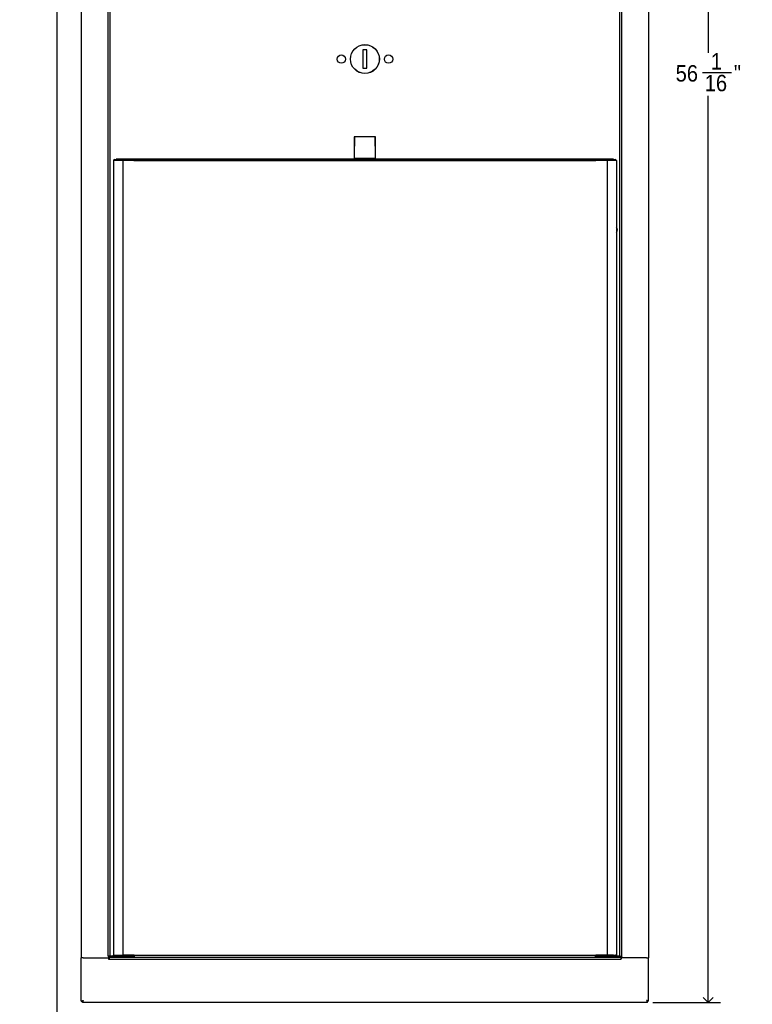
# Model space of a CAD drawing. Header units: inches. Extents: x -11 to 90, y 0 to 140.
# Tile 3 of 23: x 4 to 26, y 18 to 48. Entities that reach past the tile are written whole.
import ezdxf

# ---------------------------------------------------------------- set-up
doc = ezdxf.new("R2010")
doc.units = ezdxf.units.IN
doc.header["$MEASUREMENT"] = 0
doc.linetypes.add('SLD-Solid', pattern=[0])
doc.layers.add('DIMS', color=5, linetype='SLD-Solid')
doc.styles.add('SLDTEXTSTYLE1', font='GOTHIC.TTF', dxfattribs={"width": 0.913})
doc.dimstyles.new('SLDDIMSTYLE0', dxfattribs={"dimtxt": 0.5, "dimasz": 0.3, "dimexe": 0, "dimexo": 0.0625, "dimgap": 0.125, "dimtad": 0, "dimtih": 1, "dimtoh": 1, "dimrnd": 1e-09, "dimzin": 12, "dimdsep": 46, "dimlunit": 5, "dimtxsty": 'SLDTEXTSTYLE1', "dimblk1": 'OPEN90', "dimblk2": 'OPEN90', "dimsah": 1, "dimcen": 0.09, "dimadec": 0, "dimazin": 3, "dimtfac": 1, "dimtofl": 0, "dimtmove": 0, "dimatfit": 3, "dimldrblk": 'OPEN90', "dimfxl": 0, "dimfrac": 2, "dimtolj": 1, "dimtzin": 12, "dimarcsym": 0})
doc.dimstyles.new('SLDDIMSTYLE1', dxfattribs={"dimtxt": 0.5, "dimasz": 0.3, "dimexe": 0, "dimexo": 0.0625, "dimgap": 0.125, "dimtad": 0, "dimtih": 1, "dimtoh": 1, "dimdec": 6, "dimrnd": 1e-09, "dimzin": 12, "dimdsep": 46, "dimlunit": 5, "dimtxsty": 'SLDTEXTSTYLE1', "dimblk1": 'OPEN90', "dimblk2": 'OPEN90', "dimsah": 1, "dimcen": 0.09, "dimadec": 0, "dimazin": 3, "dimtfac": 1, "dimtofl": 0, "dimtmove": 0, "dimatfit": 3, "dimldrblk": 'OPEN90', "dimfxl": 0, "dimfrac": 2, "dimtolj": 1, "dimtzin": 12, "dimarcsym": 0})

# ---------------------------------------------------------------- blocks, each defined once
blk = doc.blocks.new('_Open90')
at = {"color": 0, "linetype": 'ByBlock', "lineweight": -2}
for p, q in [((0, 0), (-1, 0)), ((-0.5, 0.5), (0, 0)), ((0, 0), (-0.5, -0.5))]:
    blk.add_line(p, q, dxfattribs=at)
blk = doc.blocks.new('_D')
at = {"layer": 'DIMS'}
for p, q in [((9.505, 56.722), (4.448, 56.722)), ((4.823, 56.722), (4.823, 15.841))]:
    blk.add_line(p, q, dxfattribs=at)
at = {"layer": 'DIMS', "xscale": 0.3, "yscale": 0.3}
for p, rotation in [((4.823, 56.722), 90.0000000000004), ((4.823, 13.184), 270.0000000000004)]:
    blk.add_blockref('_Open90', p, dxfattribs=dict(at, rotation=rotation))
at = {"layer": 'DIMS', "insert": (-11.28, 15.686), "char_height": 0.5, "attachment_point": 1, "style": 'SLDTEXTSTYLE1'}
blk.add_mtext('                                                                                     48" (1220mm)Max. height for barrier free installation', dxfattribs=at)
blk = doc.blocks.new('_D_2')
at = {"layer": 'DIMS'}
for p, q in [((22.951, 74.088), (25.004, 74.088)), ((24.629, 74.088), (24.629, 46.91)), ((24.452, 46.308), (25.338, 46.308)), ((24.629, 18.03), (24.629, 45.602)), ((22.951, 18.03), (25.004, 18.03))]:
    blk.add_line(p, q, dxfattribs=at)
at = {"layer": 'DIMS', "xscale": 0.3, "yscale": 0.3}
for p, rotation in [((24.629, 74.088, -12.655), 90.00000000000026), ((24.629, 18.03, -12.655), 270.0000000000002)]:
    blk.add_blockref('_Open90', p, dxfattribs=dict(at, rotation=rotation))
at = {"layer": 'DIMS', "char_height": 0.5, "attachment_point": 1, "style": 'SLDTEXTSTYLE1'}
for s, insert in [('1', (24.71, 46.902)), ('56', (23.64, 46.537)), ('"', (25.411, 46.537)), ('16', (24.525, 46.241))]:
    blk.add_mtext(s, dxfattribs=dict(at, insert=insert))
blk = doc.blocks.new('_D_3')
at = {"layer": 'DIMS'}
for p, q in [((45.801, 19.375), (55.119, 19.375)), ((54.744, 19.375), (54.744, 14.962)), ((54.744, 13.184), (54.744, 14.169)), ((4.235, 13.184), (55.119, 13.184))]:
    blk.add_line(p, q, dxfattribs=at)
at = {"layer": 'DIMS', "xscale": 0.3, "yscale": 0.3}
for p, rotation in [((54.744, 19.375), 90.0000000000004), ((54.744, 13.184), 270.0000000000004)]:
    blk.add_blockref('_Open90', p, dxfattribs=dict(at, rotation=rotation))
at = {"layer": 'DIMS', "insert": (49.658, 14.807), "char_height": 0.5, "attachment_point": 1, "style": 'SLDTEXTSTYLE1'}
blk.add_mtext('                           8" (200mm)Max.', dxfattribs=at)

msp = doc.modelspace()

# ---------------------------------------------------------------- linework, layer by layer
at = {"color": 7, "linetype": 'SLD-Solid', "lineweight": 25}
for p, q in [((5.5675098, 72.7288458), (5.5675098, 19.3888458)), ((6.3834098, 19.4338458), (6.3834098, 72.6838458)), ((6.4423098, 19.4338458), (6.4423098, 72.6838458)), ((21.9423098, 19.4338458), (21.9423098, 72.6838458)), ((22.0012098, 19.4338458), (22.0012098, 72.6838458)), ((22.8171098, 72.7288458), (22.8171098, 19.3888458)), ((14.2548098, 47.0027734), (14.1298098, 47.0027734)), ((14.1298098, 47.0027734), (14.1298098, 46.4389183)), ((14.2548098, 46.4389183), (14.2548098, 47.0027734)), ((14.1298098, 46.4389183), (14.2548098, 46.4389183)), ((14.5173098, 44.3508458), (13.8673098, 44.3508458)), ((13.8673098, 44.3508458), (13.8673098, 43.7508458)), ((13.8798098, 44.3508458), (13.8798098, 44.0687195)), ((14.5048098, 44.0687195), (14.5048098, 44.3508458)), ((14.5173098, 43.7508458), (14.5173098, 44.3508458)), ((13.8798098, 44.0410067), (13.8798098, 44.0687195)), ((13.8798098, 43.6915551), (13.8798098, 44.0410067)), ((14.5048098, 44.0687195), (14.5048098, 44.0410067)), ((14.5048098, 44.0410067), (14.5048098, 43.6915551)), ((13.8673098, 43.7508458), (13.8798098, 43.7508458)), ((14.5048098, 43.7508458), (14.5173098, 43.7508458)), ((6.8266704, 43.6307329), (6.5466704, 43.6307329)), ((6.5466704, 43.6307329), (6.5466704, 19.4707857)), ((6.5866704, 43.6707329), (6.5874169, 43.6707329)), ((6.5874169, 43.6707329), (6.8077556, 43.6707329)), ((13.8798098, 43.6757857), (6.6298098, 43.6757857)), ((6.6298098, 43.6757857), (6.6298098, 43.6707329)), ((6.8077556, 43.6707329), (6.8266704, 43.6707329)), ((6.8266704, 43.6307329), (6.8266704, 43.6707329)), ((6.8266704, 43.6707329), (7.1686102, 43.6707329)), ((6.8266704, 43.6307329), (6.8266704, 19.4707857)), ((7.1686102, 43.6307329), (6.8266704, 43.6307329)), ((21.2160094, 43.6707329), (7.1686102, 43.6707329)), ((7.1686102, 43.6707329), (7.1686102, 43.6307329)), ((7.1686102, 43.6307329), (21.2160094, 43.6307329)), ((14.5048098, 43.6915551), (13.8798098, 43.6915551)), ((13.8798098, 43.6707329), (13.8798098, 43.6915551)), ((14.5048098, 43.6915551), (14.5048098, 43.6707329)), ((21.7548098, 43.6757857), (14.5048098, 43.6757857)), ((21.2160094, 43.6307329), (21.2160094, 43.6707329)), ((21.2160094, 43.6707329), (21.5579492, 43.6707329)), ((21.5579492, 43.6307329), (21.2160094, 43.6307329)), ((21.5579492, 43.6307329), (21.5579492, 43.6707329)), ((21.5579492, 43.6707329), (21.576864, 43.6707329)), ((21.5579492, 43.6307329), (21.5579492, 19.4707857)), ((21.8379492, 43.6307329), (21.5579492, 43.6307329)), ((21.576864, 43.6707329), (21.7972027, 43.6707329)), ((21.7548098, 43.6707329), (21.7548098, 43.6757857)), ((21.7972027, 43.6707329), (21.7979492, 43.6707329)), ((21.8379492, 43.6307329), (21.8379492, 19.4707857)), ((6.5466704, 19.4707857), (6.8266704, 19.4707857)), ((6.5466704, 19.4707857), (6.5466704, 19.4637458)), ((6.5766704, 19.4707857), (6.5766704, 19.4637458)), ((6.6298098, 19.4647458), (6.6298098, 19.4707857)), ((6.6298098, 19.4347458), (6.6298098, 19.4647458)), ((6.6298098, 19.4647458), (6.8798098, 19.4647458)), ((7.1765407, 19.4707857), (6.8266704, 19.4707857)), ((6.8798098, 19.4647458), (6.8798098, 19.4347458)), ((6.8798098, 19.4647458), (7.1765442, 19.4647458)), ((7.1765446, 19.4637458), (7.1765407, 19.4707857)), ((21.2080789, 19.4707857), (21.2080749, 19.4637458)), ((21.2080753, 19.4647458), (21.5048098, 19.4647458)), ((21.5579492, 19.4707857), (21.2080789, 19.4707857)), ((21.5048098, 19.4647458), (21.5048098, 19.4347458)), ((21.7548098, 19.4647458), (21.5048098, 19.4647458)), ((21.5579492, 19.4707857), (21.8379492, 19.4707857)), ((21.7548098, 19.4707857), (21.7548098, 19.4647458)), ((21.7548098, 19.4347458), (21.7548098, 19.4647458)), ((21.8079492, 19.4637458), (21.8079492, 19.4707857)), ((21.8379492, 19.4637458), (21.8379492, 19.4707857)), ((5.5672398, 18.0635814), (5.5672398, 19.3888458)), ((5.6261398, 19.3888458), (5.5672398, 19.3888458)), ((5.6264098, 19.3888458), (5.5675098, 19.3888458)), ((5.6261398, 19.3888458), (6.3973098, 19.3888458)), ((5.6264098, 19.3888458), (6.3974098, 19.3888458)), ((6.4423098, 19.4338458), (6.3834098, 19.4338458)), ((6.3834098, 19.4338458), (6.3834098, 19.4288458)), ((6.3834098, 19.4288458), (6.3974098, 19.4288458)), ((6.3973098, 19.3888458), (6.3973098, 19.3458458)), ((6.3973098, 19.3458458), (6.4123098, 19.3458458)), ((6.3974098, 19.4288458), (6.3974098, 19.3888458)), ((6.4123098, 19.4338458), (6.4123098, 19.4337458)), ((6.4123098, 19.4047458), (6.4123098, 19.3458458)), ((6.4123098, 19.4047458), (6.6056704, 19.4047458)), ((6.4123098, 19.3458458), (21.9723098, 19.3458458)), ((6.4423098, 19.4338458), (6.4713098, 19.4338458)), ((6.5560537, 19.4338458), (6.4713098, 19.4338458)), ((6.5113098, 19.4338458), (6.5113098, 19.4337458)), ((6.5113098, 19.4047458), (6.5113098, 19.4337458)), ((6.6056704, 19.4347458), (6.6056704, 19.4047458)), ((6.6056704, 19.4347458), (6.6298098, 19.4347458)), ((6.6056704, 19.4047458), (6.8948828, 19.4047458)), ((6.8798098, 19.4347458), (6.6298098, 19.4347458)), ((6.8798098, 19.4347458), (7.1765561, 19.4347458)), ((6.8948828, 19.4047458), (6.8948828, 19.4347458)), ((6.8948828, 19.4047458), (7.0448828, 19.4047458)), ((7.0448828, 19.4047458), (7.0448828, 19.4347458)), ((7.1765565, 19.4338458), (7.0448828, 19.4338458)), ((7.0448828, 19.4047458), (7.176579, 19.4047458)), ((7.1765446, 19.4637458), (21.2080749, 19.4637458)), ((7.176579, 19.4047458), (21.2080405, 19.4047458)), ((21.2080405, 19.4047458), (21.3397368, 19.4047458)), ((21.3397368, 19.4338458), (21.208063, 19.4338458)), ((21.2080634, 19.4347458), (21.5048098, 19.4347458)), ((21.3397368, 19.4047458), (21.3397368, 19.4347458)), ((21.3397368, 19.4047458), (21.4897368, 19.4047458)), ((21.4897368, 19.4047458), (21.4897368, 19.4347458)), ((21.4897368, 19.4047458), (21.7789492, 19.4047458)), ((21.5048098, 19.4347458), (21.7548098, 19.4347458)), ((21.7548098, 19.4347458), (21.7789492, 19.4347458)), ((21.7789492, 19.4047458), (21.7789492, 19.4347458)), ((21.7789492, 19.4047458), (21.9723098, 19.4047458)), ((21.8379492, 19.4637458), (21.8079492, 19.4637458)), ((21.9133098, 19.4338458), (21.8298116, 19.4338458)), ((21.9423098, 19.4338458), (21.9133098, 19.4338458)), ((21.9423098, 19.4338458), (22.0012098, 19.4338458)), ((21.9723098, 19.4338458), (21.9723098, 19.4337458)), ((21.9723098, 19.4047458), (21.9723098, 19.3458458)), ((21.9873098, 19.3458458), (21.9723098, 19.3458458)), ((21.9872098, 19.4288458), (21.9872098, 19.3888458)), ((22.0012098, 19.4288458), (21.9872098, 19.4288458)), ((22.7582098, 19.3888458), (21.9872098, 19.3888458)), ((21.9873098, 19.3888458), (21.9873098, 19.3458458)), ((22.7584798, 19.3888458), (21.9873098, 19.3888458)), ((22.0012098, 19.4338458), (22.0012098, 19.4288458)), ((22.7582098, 19.3888458), (22.8171098, 19.3888458)), ((22.7584798, 19.3888458), (22.8173798, 19.3888458)), ((22.8173798, 18.0635814), (22.8173798, 19.3888458)), ((5.5672398, 18.0635814), (5.5971398, 18.0635814)), ((5.6006753, 18.0301458), (5.6006753, 18.0600458)), ((22.7839442, 18.0301458), (5.6006753, 18.0301458)), ((22.7839442, 18.0301458), (22.7839442, 18.0600458)), ((22.8173798, 18.0635814), (22.7874798, 18.0635814))]:
    msp.add_line(p, q, dxfattribs=at)
at = {"color": 8, "linetype": 'SLD-Solid', "lineweight": 25}
for p, q in [((6.4123098, 19.4337458), (6.3834098, 19.4337458)), ((21.9723098, 19.4337458), (22.0012098, 19.4337458))]:
    msp.add_line(p, q, dxfattribs=at)
at = {"color": 7, "linetype": 'SLD-Solid', "lineweight": 25}
for centre, radius in [((14.1923098, 46.7208458), 0.44), ((14.1923098, 46.7208458), 0.4375), ((13.4743098, 46.7208458), 0.127), ((14.9103098, 46.7208458), 0.127)]:
    msp.add_circle(centre, radius, dxfattribs=at)
for centre, radius, start, end in [((6.5866704, 43.6307329), 0.04, 90, 180), ((21.7979492, 43.6307329), 0.04, 0, 90), ((21.7423098, 41.5294536), 0.125, 319.9172403, 40.0827597), ((6.4413098, 19.4337458), 0.0589, 221.81245682, 240.50418856), ((6.4413098, 19.4337458), 0.029, 180, 270), ((21.7789492, 19.4637458), 0.059, 270, 0), ((21.7789492, 19.4637458), 0.029, 270, 0), ((21.9433098, 19.4337458), 0.029, 270, 0), ((21.9433098, 19.4337458), 0.0589, 299.49581144, 318.18754318)]:
    msp.add_arc(centre, radius, start, end, dxfattribs=at)
for points in [[(6.6056704, 19.4047458), (6.5979392, 19.4056327), (6.5824768, 19.4074064), (6.5629747, 19.4210501), (6.549331, 19.4405523), (6.5475572, 19.4560146), (6.5466704, 19.4637458)], [(6.6056704, 19.4347458), (6.6018703, 19.4351817), (6.5942702, 19.4360536), (6.5846844, 19.4427598), (6.5779781, 19.4523456), (6.5771063, 19.4599458), (6.5766704, 19.4637458)], [(7.1765446, 19.4637458), (7.1765475, 19.4560146), (7.1765532, 19.4405523), (7.1765618, 19.4210501), (7.1765704, 19.4074064), (7.1765762, 19.4056327), (7.176579, 19.4047458)], [(21.2080405, 19.4047458), (21.2080434, 19.4056327), (21.2080491, 19.4074064), (21.2080577, 19.4210501), (21.2080663, 19.4405523), (21.2080721, 19.4560146), (21.2080749, 19.4637458)], [(5.5672398, 18.0635814), (5.5681251, 18.0657034), (5.5698959, 18.0699475), (5.5835164, 18.0763136), (5.6029855, 18.0826797), (5.6184217, 18.0869238), (5.6261398, 18.0890458)], [(5.5971398, 18.0635814), (5.5975757, 18.0657034), (5.5984475, 18.0699475), (5.6051537, 18.0763136), (5.6147396, 18.0826797), (5.6223397, 18.0869238), (5.6261398, 18.0890458)], [(5.6261398, 18.0890458), (5.6240177, 18.0852458), (5.6197737, 18.0776456), (5.6134075, 18.0680598), (5.6070414, 18.0613536), (5.6027974, 18.0604817), (5.6006753, 18.0600458)], [(22.7584798, 18.0890458), (22.7606018, 18.0852458), (22.7648459, 18.0776456), (22.771212, 18.0680598), (22.7775781, 18.0613536), (22.7818222, 18.0604817), (22.7839442, 18.0600458)], [(22.7874798, 18.0635814), (22.7870439, 18.0657034), (22.786172, 18.0699475), (22.7794658, 18.0763136), (22.76988, 18.0826797), (22.7622799, 18.0869238), (22.7584798, 18.0890458)], [(22.8173798, 18.0635814), (22.8164944, 18.0657034), (22.8147237, 18.0699475), (22.8011031, 18.0763136), (22.781634, 18.0826797), (22.7661979, 18.0869238), (22.7584798, 18.0890458)]]:
    msp.add_open_spline(points, degree=3, dxfattribs=at)
for points, knots in [([(5.6261398, 18.0890458), (5.6242488, 18.0821769), (5.6204665, 18.0684382), (5.6147922, 18.0503056), (5.6091209, 18.0369596), (5.6044038, 18.0308446), (5.6015979, 18.0303187), (5.6006753, 18.0301458)], [0, 0, 0, 0, 0.222700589, 0.4454287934, 0.6681571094, 0.8908852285, 1, 1, 1, 1]), ([(22.7584798, 18.0890458), (22.7603708, 18.0821769), (22.764153, 18.0684382), (22.7698273, 18.0503056), (22.7754987, 18.0369596), (22.7802158, 18.0308446), (22.7830216, 18.0303187), (22.7839442, 18.0301458)], [0, 0, 0, 0, 0.22270058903, 0.44542879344, 0.66815710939, 0.89088522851, 1, 1, 1, 1])]:
    msp.add_open_spline(points, degree=3, knots=knots, dxfattribs=at)

# ---------------------------------------------------------------- dimensions: what is measured, and where the dimension line sits
at = {"layer": 'DIMS'}
dim = msp.add_linear_dim(base=(24.6285028, 18.0301458), p1=(22.7839442, 74.0875458), p2=(22.7839442, 18.0301458), angle=90, dimstyle='SLDDIMSTYLE1', dxfattribs=at)
dim.commit()
dim.dimension.update_dxf_attribs({"geometry": '_D_2', "text_midpoint": (24.6285028, 46.2562607), "dimtype": 160})
for base, p1, p2, text, picture, middle in [((4.8234923, 13.1841148), (9.6716568, 56.7221869), (4.0682868, 13.1841148), '                                                                                     48" (1220mm)Max. height for barrier free installation\\P\\P\\P \\P ', '_D', (4.8234923, 13.8568181)), ((54.7437218, 19.3748458), (4.0682868, 13.1841148), (45.6340695, 19.3748458), '                           8" (200mm)Max.', '_D_3', (54.7437218, 14.5654795))]:
    dim = msp.add_linear_dim(base=base, p1=p1, p2=p2, angle=90, text=text, dimstyle='SLDDIMSTYLE0', dxfattribs=at)
    dim.commit()
    dim.dimension.update_dxf_attribs({"geometry": picture, "text_midpoint": middle, "dimtype": 160})

doc.saveas('drawing.dxf')
